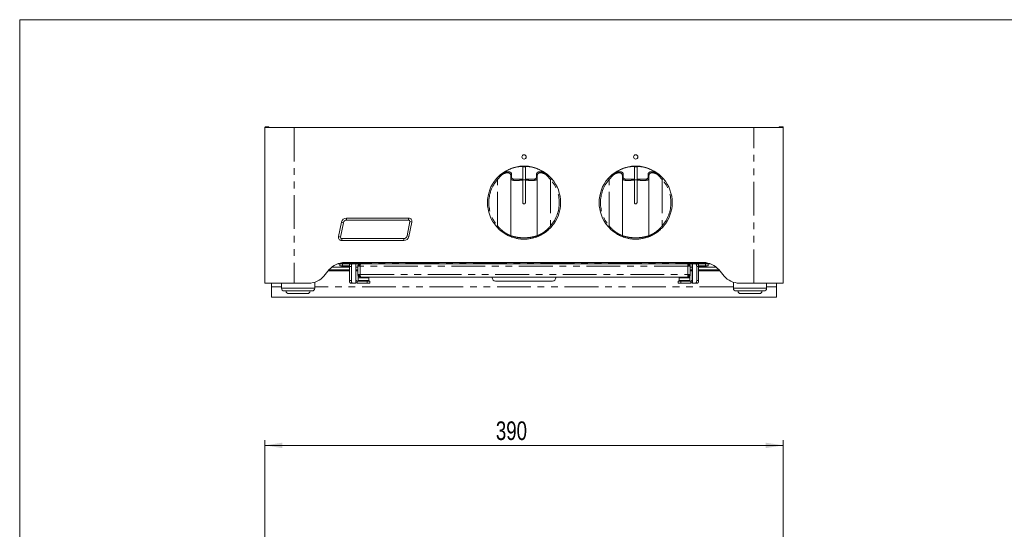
# Model space of a CAD drawing. Header units: millimetres. Extents: x 19 to 1659, y 20 to 1168.
# Tile 2 of 4: x 19 to 760, y 784 to 1168. Entities that reach past the tile are written whole.
import ezdxf

# ---------------------------------------------------------------- set-up
doc = ezdxf.new("R2010")
doc.units = ezdxf.units.MM
doc.header["$LTSCALE"] = 4
doc.linetypes.add('CENTERX2', pattern=[20.32, 12.7, -2.54, 2.54, -2.54])
doc.linetypes.add('PHANTOM', pattern=[12.7, 6.35, -1.27, 1.27, -1.27, 1.27, -1.27])
doc.layers.add('LAYER1', color=2, linetype='Continuous', lineweight=15)
doc.layers.add('LAYER2', color=3, linetype='CENTERX2')
doc.styles.add('SLDTEXTSTYLE2', font='TXT', dxfattribs={"width": 0.75})
doc.dimstyles.new('SLDDIMSTYLE0', dxfattribs={"dimtxt": 14, "dimasz": 13.208, "dimexe": 0, "dimexo": 0.0625, "dimgap": 3.5, "dimtad": 1, "dimdec": 1, "dimrnd": 1e-09, "dimzin": 12, "dimdsep": 46, "dimtxsty": 'SLDTEXTSTYLE2', "dimsah": 1, "dimcen": 0.09, "dimadec": 0, "dimazin": 3, "dimtfac": 1, "dimtdec": 1, "dimtofl": 0, "dimtmove": 0, "dimatfit": 3, "dimfxl": 0, "dimfrac": 2, "dimtolj": 1, "dimtzin": 12, "dimarcsym": 0})

# ---------------------------------------------------------------- blocks, each defined once
blk = doc.blocks.new('_D')
at = {"layer": 'LAYER2', "color": 3, "linetype": 'Continuous', "lineweight": 0}
for p, q in [((203.64, 765.66), (203.64, 851.66)), ((203.64, 847.66), (593.64, 847.66)), ((593.64, 735.66), (593.64, 851.66))]:
    blk.add_line(p, q, dxfattribs=at)
for points in [[(203.64, 847.66), (216.85, 845.62), (216.85, 849.69)], [(593.64, 847.66), (580.43, 849.69), (580.43, 845.62)]]:
    blk.add_solid(points, dxfattribs=at)
at = {"layer": 'LAYER2', "color": 3, "linetype": 'Continuous', "lineweight": 0, "insert": (377.44, 865.7, 63.56), "char_height": 14, "attachment_point": 1, "style": 'SLDTEXTSTYLE2'}
blk.add_mtext('390', dxfattribs=at)

msp = doc.modelspace()

# ---------------------------------------------------------------- linework, layer by layer
at = {"color": 7, "linetype": 'Continuous', "lineweight": 0}
for p, q in [((1659.2, 1168), (19.2, 1168)), ((19.2, 1168), (19.2, 20))]:
    msp.add_line(p, q, dxfattribs=at)
at = {"color": 7, "linetype": 'PHANTOM', "lineweight": 0}
for p, q in [((225.64, 1086.75), (225.64, 969.75)), ((571.64, 969.75), (571.64, 1086.75)), ((381.38, 1050.69), (378.64, 1047.73)), ((378.64, 1012.96), (378.64, 1047.73)), ((418.64, 1047.73), (415.9, 1050.69)), ((418.64, 1047.73), (418.64, 1012.96)), ((465.38, 1050.69), (462.64, 1047.73)), ((462.64, 1012.96), (462.64, 1047.73)), ((502.64, 1047.73), (499.9, 1050.69)), ((502.64, 1047.73), (502.64, 1012.96)), ((262.69, 1015.25), (261.22, 1015.55)), ((265.14, 1017.25), (265.14, 1018.75)), ((311.81, 1018.75), (311.81, 1017.25)), ((314.26, 1015.75), (312.79, 1016.05)), ((260.49, 1004.45), (259.02, 1004.75)), ((261.47, 1003.25), (261.47, 1001.75)), ((308.14, 1001.75), (308.14, 1003.25)), ((312.06, 1004.95), (310.59, 1005.25)), ((267.31, 979), (251.4, 979)), ((267.31, 981.85), (254.13, 981.85)), ((258.69, 984.41), (538.59, 984.41)), ((262.14, 984.35), (262.14, 982.85)), ((268.72, 982.35), (267.31, 982.35)), ((271.99, 969.85), (271.99, 984.35)), ((273.64, 981.85), (272.14, 981.85)), ((273.64, 979), (272.14, 979)), ((521.84, 982.55), (275.44, 982.55)), ((275.44, 982.55), (275.44, 976.15)), ((521.84, 976.15), (521.84, 982.55)), ((525.14, 981.85), (523.64, 981.85)), ((525.14, 979), (523.64, 979)), ((525.29, 969.85), (525.29, 984.35)), ((529.97, 982.35), (528.56, 982.35)), ((543.15, 981.85), (529.97, 981.85)), ((545.88, 979), (529.97, 979)), ((535.14, 982.85), (535.14, 984.35)), ((267.31, 971.85), (268.72, 971.85)), ((273.14, 971.35), (273.14, 969.85)), ((273.89, 973.74), (281.89, 973.74)), ((275.44, 976.15), (521.84, 976.15)), ((280.64, 969.85), (280.64, 971.35)), ((523.39, 973.74), (515.39, 973.74)), ((516.64, 971.35), (516.64, 969.85)), ((524.14, 971.35), (524.14, 969.85)), ((528.56, 971.85), (529.97, 971.85)), ((216.14, 966.85), (208.64, 966.85)), ((216.14, 965.85), (241.14, 965.85)), ((556.14, 966.85), (241.14, 966.85)), ((556.14, 965.85), (576.06, 965.85)), ((576.06, 965.85), (581.14, 965.85)), ((588.64, 966.85), (581.14, 966.85)), ((588.64, 959.2), (208.64, 959.2))]:
    msp.add_line(p, q, dxfattribs=at)
at = {"color": 7, "linetype": 'PHANTOM', "lineweight": 0, "flags": 128}
for points in [[(378.64, 1047.73), (378.49, 1047.86), (378.35, 1047.99), (378.22, 1048.1), (378.11, 1048.2), (378.01, 1048.28), (377.94, 1048.34), (377.9, 1048.38), (377.88, 1048.39)], [(418.64, 1047.73), (418.79, 1047.86), (418.93, 1047.99), (419.06, 1048.1), (419.17, 1048.2), (419.27, 1048.28), (419.34, 1048.34), (419.38, 1048.38), (419.39, 1048.39)], [(462.64, 1047.73), (462.49, 1047.86), (462.35, 1047.99), (462.22, 1048.1), (462.11, 1048.2), (462.01, 1048.28), (461.94, 1048.34), (461.9, 1048.38), (461.88, 1048.39)], [(502.64, 1047.73), (502.79, 1047.86), (502.93, 1047.99), (503.06, 1048.1), (503.17, 1048.2), (503.27, 1048.28), (503.34, 1048.34), (503.38, 1048.38), (503.39, 1048.39)], [(378.64, 1012.96), (378.49, 1012.84), (378.35, 1012.71), (378.22, 1012.6), (378.11, 1012.5), (378.01, 1012.42), (377.94, 1012.36), (377.9, 1012.32), (377.88, 1012.31)], [(418.64, 1012.96), (418.79, 1012.84), (418.93, 1012.71), (419.06, 1012.6), (419.17, 1012.5), (419.27, 1012.42), (419.34, 1012.36), (419.38, 1012.32), (419.39, 1012.31)], [(462.64, 1012.96), (462.49, 1012.84), (462.35, 1012.71), (462.22, 1012.6), (462.11, 1012.5), (462.01, 1012.42), (461.94, 1012.36), (461.9, 1012.32), (461.88, 1012.31)], [(502.64, 1012.96), (502.79, 1012.84), (502.93, 1012.71), (503.06, 1012.6), (503.17, 1012.5), (503.27, 1012.42), (503.34, 1012.36), (503.38, 1012.32), (503.39, 1012.31)]]:
    msp.add_lwpolyline(points, dxfattribs=at)
at = {"color": 7, "linetype": 'PHANTOM', "lineweight": 0}
for centre, radius, start, end in [((384.29, 1052.48), 1.28, 168.80898, 203.64288), ((398.64, 1030.35), 27.29, 92.10034, 124.8819), ((398.64, 1030.35), 27.29, 55.1181, 87.89966), ((412.99, 1052.48), 1.28, 336.35712, 11.19102), ((468.29, 1052.48), 1.28, 168.80842, 203.64413), ((482.64, 1030.35), 27.29, 92.10034, 124.8819), ((482.64, 1030.35), 27.29, 55.1181, 87.89966), ((496.99, 1052.48), 1.28, 336.35767, 11.19089), ((398.64, 1030.35), 26.5, 139.00065, 220.99935), ((382.1, 1051.5), 1.08, 182.30745, 228.72056), ((389.56, 1050.86), 0.921, 108.58927, 178.57929), ((389.55, 1048.66), 0.914, 110.69802, 178.63639), ((407.72, 1050.86), 0.921, 1.42071, 71.41073), ((407.73, 1048.66), 0.914, 1.36361, 69.30198), ((415.18, 1051.5), 1.08, 311.27944, 357.69255), ((398.64, 1030.35), 26.5, 319.00065, 40.99935), ((482.64, 1030.35), 26.5, 139.00065, 220.99935), ((466.1, 1051.5), 1.08, 182.30636, 228.72164), ((473.56, 1050.86), 0.921, 108.58929, 178.57942), ((473.55, 1048.66), 0.914, 110.69802, 178.63639), ((491.72, 1050.86), 0.921, 1.42018, 71.4111), ((491.73, 1048.66), 0.914, 1.36297, 69.30262), ((499.18, 1051.5), 1.08, 311.28022, 357.69177), ((482.64, 1030.35), 26.5, 319.00065, 40.99935)]:
    msp.add_arc(centre, radius, start, end, dxfattribs=at)
for points, knots in [([(383.04, 1052.73), (382.64, 1052.54), (381.95, 1052.22), (381.29, 1051.69), (381.02, 1051.46)], [0, 0, 0, 0, 0.573435, 1, 1, 1, 1]), ([(381.38, 1050.69), (381.4, 1050.71), (381.94, 1051.21), (382.54, 1051.6), (383.12, 1051.97)], [0, 0, 0, 0, 0.033544, 1, 1, 1, 1]), ([(383.04, 1052.73), (383.62, 1052.97), (385.11, 1053.56), (386.88, 1053.69), (388.09, 1053.41), (389.04, 1052.87), (389.18, 1052.19), (389.27, 1051.74)], [0, 0, 0, 0, 0.166931, 0.42509, 0.56975, 0.714556, 1, 1, 1, 1]), ([(388.64, 1050.89), (388.56, 1051.34), (388.43, 1052.01), (387.6, 1052.56), (386.61, 1052.84), (385.53, 1052.78), (384.29, 1052.48), (383.63, 1052.2), (383.12, 1051.97)], [0, 0, 0, 0, 0.289635, 0.431889, 0.579572, 0.790202, 0.835352, 1, 1, 1, 1]), ([(408.01, 1051.74), (408.1, 1052.19), (408.24, 1052.87), (409.18, 1053.41), (410.4, 1053.69), (412.17, 1053.56), (413.66, 1052.97), (414.24, 1052.73)], [0, 0, 0, 0, 0.285444, 0.43025, 0.57491, 0.833069, 1, 1, 1, 1]), ([(414.16, 1051.97), (413.65, 1052.19), (412.37, 1052.75), (411.2, 1052.83), (410.29, 1052.73), (409.69, 1052.57), (408.85, 1052.01), (408.72, 1051.34), (408.64, 1050.89)], [0, 0, 0, 0, 0.164741, 0.408294, 0.420095, 0.562216, 0.710201, 1, 1, 1, 1]), ([(414.16, 1051.97), (414.2, 1051.95), (414.81, 1051.64), (415.37, 1051.15), (415.9, 1050.69)], [0, 0, 0, 0, 0.064027, 1, 1, 1, 1]), ([(416.26, 1051.46), (415.72, 1051.88), (415.11, 1052.35), (414.42, 1052.67), (414.29, 1052.71), (414.24, 1052.73)], [0, 0, 0, 0, 0.813857, 0.932503, 1, 1, 1, 1]), ([(467.04, 1052.73), (466.64, 1052.54), (465.95, 1052.22), (465.29, 1051.69), (465.02, 1051.46)], [0, 0, 0, 0, 0.573436, 1, 1, 1, 1]), ([(465.38, 1050.69), (465.4, 1050.71), (465.94, 1051.21), (466.54, 1051.6), (467.12, 1051.97)], [0, 0, 0, 0, 0.033544, 1, 1, 1, 1]), ([(467.04, 1052.73), (467.62, 1052.97), (469.11, 1053.56), (470.88, 1053.69), (472.09, 1053.41), (473.04, 1052.87), (473.18, 1052.19), (473.27, 1051.74)], [0, 0, 0, 0, 0.166931, 0.42509, 0.56975, 0.714556, 1, 1, 1, 1]), ([(472.64, 1050.89), (472.56, 1051.34), (472.43, 1052.01), (471.6, 1052.56), (470.61, 1052.84), (469.53, 1052.78), (468.29, 1052.48), (467.63, 1052.2), (467.12, 1051.97)], [0, 0, 0, 0, 0.289635, 0.431889, 0.579572, 0.790202, 0.835352, 1, 1, 1, 1]), ([(492.01, 1051.74), (492.1, 1052.19), (492.24, 1052.87), (493.18, 1053.41), (494.4, 1053.69), (496.17, 1053.56), (497.66, 1052.97), (498.24, 1052.73)], [0, 0, 0, 0, 0.285444, 0.43025, 0.574909, 0.833069, 1, 1, 1, 1]), ([(498.16, 1051.97), (497.65, 1052.19), (496.37, 1052.75), (495.2, 1052.83), (494.29, 1052.73), (493.69, 1052.57), (492.85, 1052.01), (492.72, 1051.34), (492.64, 1050.89)], [0, 0, 0, 0, 0.164741, 0.408294, 0.420095, 0.562216, 0.710201, 1, 1, 1, 1]), ([(498.16, 1051.97), (498.2, 1051.95), (498.81, 1051.64), (499.37, 1051.15), (499.9, 1050.69)], [0, 0, 0, 0, 0.064026, 1, 1, 1, 1]), ([(500.26, 1051.46), (499.72, 1051.88), (499.11, 1052.35), (498.42, 1052.67), (498.29, 1052.71), (498.24, 1052.73)], [0, 0, 0, 0, 0.813857, 0.932502, 1, 1, 1, 1]), ([(397.64, 1047.17), (396.93, 1047.15), (395.17, 1047.12), (392.64, 1047.01), (390.39, 1047.08), (388.9, 1047.57), (388.73, 1048.31), (388.64, 1048.68)], [0, 0, 0, 0, 0.144962, 0.358617, 0.564232, 0.783413, 1, 1, 1, 1]), ([(389.27, 1051.74), (389.26, 1051.47), (389.25, 1050.73), (389.24, 1049.99), (389.23, 1049.52)], [0, 0, 0, 0, 0.365536, 1, 1, 1, 1]), ([(389.23, 1049.52), (389.3, 1049.14), (389.45, 1048.4), (390.85, 1047.93), (392.98, 1047.89), (395.34, 1048.03), (396.98, 1048.08), (397.64, 1048.09)], [0, 0, 0, 0, 0.214452, 0.430853, 0.6366, 0.854353, 1, 1, 1, 1]), ([(399.64, 1048.09), (400.3, 1048.08), (401.93, 1048.03), (404.3, 1047.89), (406.43, 1047.93), (407.83, 1048.4), (407.97, 1049.14), (408.05, 1049.52)], [0, 0, 0, 0, 0.145647, 0.3634, 0.569147, 0.785548, 1, 1, 1, 1]), ([(408.64, 1048.68), (408.55, 1048.31), (408.38, 1047.57), (406.89, 1047.08), (404.64, 1047.01), (402.11, 1047.12), (400.35, 1047.15), (399.64, 1047.17)], [0, 0, 0, 0, 0.216587, 0.435768, 0.641383, 0.855038, 1, 1, 1, 1]), ([(408.05, 1049.52), (408.04, 1049.79), (408.03, 1050.53), (408.02, 1051.27), (408.01, 1051.74)], [0, 0, 0, 0, 0.365536, 1, 1, 1, 1]), ([(481.64, 1047.17), (480.93, 1047.15), (479.17, 1047.12), (476.64, 1047.01), (474.39, 1047.08), (472.9, 1047.57), (472.73, 1048.31), (472.64, 1048.68)], [0, 0, 0, 0, 0.1449621, 0.3586166, 0.564232, 0.7834131, 1, 1, 1, 1]), ([(473.27, 1051.74), (473.26, 1051.47), (473.25, 1050.73), (473.24, 1049.99), (473.23, 1049.52)], [0, 0, 0, 0, 0.365536, 1, 1, 1, 1]), ([(473.23, 1049.52), (473.3, 1049.14), (473.45, 1048.4), (474.85, 1047.93), (476.98, 1047.89), (479.34, 1048.03), (480.98, 1048.08), (481.64, 1048.09)], [0, 0, 0, 0, 0.2144516, 0.430853, 0.6366001, 0.8543529, 1, 1, 1, 1]), ([(483.64, 1048.09), (484.3, 1048.08), (485.93, 1048.03), (488.3, 1047.89), (490.43, 1047.93), (491.83, 1048.4), (491.97, 1049.14), (492.05, 1049.52)], [0, 0, 0, 0, 0.145648, 0.3634, 0.569147, 0.785548, 1, 1, 1, 1]), ([(492.64, 1048.68), (492.55, 1048.31), (492.38, 1047.57), (490.89, 1047.08), (488.64, 1047.01), (486.11, 1047.12), (484.35, 1047.15), (483.64, 1047.17)], [0, 0, 0, 0, 0.216587, 0.435768, 0.641383, 0.855038, 1, 1, 1, 1]), ([(492.05, 1049.52), (492.04, 1049.79), (492.03, 1050.53), (492.02, 1051.27), (492.01, 1051.74)], [0, 0, 0, 0, 0.3655361, 1, 1, 1, 1]), ([(378.64, 1012.96), (379.2, 1012.29), (380.35, 1010.93), (382.52, 1008.95), (384.54, 1007.51), (386.15, 1006.58), (387.45, 1005.92), (388.46, 1005.5), (388.58, 1005.45), (388.64, 1005.42)], [0, 0, 0, 0, 0.145524, 0.295519, 0.493886, 0.590725, 0.690977, 0.869708, 1, 1, 1, 1]), ([(408.64, 1005.42), (408.74, 1005.46), (408.93, 1005.54), (410.45, 1006.2), (412.6, 1007.39), (414.82, 1009), (416.74, 1010.77), (417.92, 1012.06), (418.52, 1012.82), (418.64, 1012.96)], [0, 0, 0, 0, 0.174853, 0.350308, 0.527011, 0.711063, 0.838354, 0.969167, 1, 1, 1, 1]), ([(462.64, 1012.96), (463.2, 1012.29), (464.35, 1010.93), (466.52, 1008.95), (468.54, 1007.51), (470.15, 1006.58), (471.45, 1005.92), (472.46, 1005.5), (472.58, 1005.45), (472.64, 1005.42)], [0, 0, 0, 0, 0.145524, 0.295519, 0.493886, 0.590725, 0.690976, 0.869708, 1, 1, 1, 1]), ([(492.64, 1005.42), (492.74, 1005.46), (492.93, 1005.54), (494.45, 1006.2), (496.6, 1007.39), (498.82, 1009), (500.74, 1010.77), (501.92, 1012.06), (502.52, 1012.82), (502.64, 1012.96)], [0, 0, 0, 0, 0.1748533, 0.3503082, 0.5270108, 0.7110626, 0.8383544, 0.9691665, 1, 1, 1, 1]), ([(388.64, 1005.42), (388.67, 1005.42), (388.75, 1005.39), (389.72, 1005.08), (391.81, 1004.54), (394.58, 1004.05), (397.78, 1003.8), (401.16, 1003.89), (404.29, 1004.3), (406.72, 1004.84), (408.33, 1005.32), (408.54, 1005.39), (408.64, 1005.42)], [0, 0, 0, 0, 0.050902, 0.160271, 0.267893, 0.370555, 0.471983, 0.577737, 0.687322, 0.793926, 0.896803, 1, 1, 1, 1]), ([(472.64, 1005.42), (472.67, 1005.42), (472.75, 1005.39), (473.72, 1005.08), (475.81, 1004.54), (478.58, 1004.05), (481.78, 1003.8), (485.16, 1003.89), (488.29, 1004.3), (490.72, 1004.84), (492.33, 1005.32), (492.54, 1005.39), (492.64, 1005.42)], [0, 0, 0, 0, 0.050902, 0.160271, 0.267893, 0.370555, 0.471983, 0.577737, 0.687322, 0.793926, 0.896803, 1, 1, 1, 1])]:
    msp.add_open_spline(points, degree=3, knots=knots, dxfattribs=at)
at = {"layer": 'LAYER1', "color": 2, "linetype": 'Continuous', "lineweight": 15}
for p, q in [((203.64, 1086.75), (203.64, 969.75)), ((203.64, 1086.75), (225.64, 1086.75)), ((203.74, 1086.75), (203.74, 1087.05)), ((203.94, 1087.25), (206.44, 1087.25)), ((206.64, 1087.05), (206.64, 1086.75)), ((571.64, 1086.75), (225.64, 1086.75)), ((571.64, 1086.75), (593.64, 1086.75)), ((590.64, 1087.05), (590.64, 1086.75)), ((593.34, 1087.25), (590.84, 1087.25)), ((593.54, 1086.75), (593.54, 1087.05)), ((593.64, 1086.75), (593.64, 969.75)), ((397.64, 1057.83), (397.64, 1057.62)), ((397.64, 1048.09), (397.64, 1057.62)), ((399.64, 1057.62), (399.64, 1057.83)), ((399.64, 1057.62), (399.64, 1048.09)), ((481.64, 1057.83), (481.64, 1057.62)), ((481.64, 1048.09), (481.64, 1057.62)), ((483.64, 1057.62), (483.64, 1057.83)), ((483.64, 1057.62), (483.64, 1048.09)), ((377.88, 1048.39), (381.02, 1051.46)), ((388.64, 1048.68), (388.64, 1050.89)), ((388.64, 1048.68), (388.64, 1005.42)), ((397.64, 1030.35), (397.64, 1047.17)), ((399.64, 1047.17), (399.64, 1030.35)), ((408.64, 1050.89), (408.64, 1048.68)), ((408.64, 1005.42), (408.64, 1048.68)), ((416.26, 1051.46), (419.39, 1048.39)), ((461.88, 1048.39), (465.02, 1051.46)), ((472.64, 1048.68), (472.64, 1050.89)), ((472.64, 1048.68), (472.64, 1005.42)), ((481.64, 1030.35), (481.64, 1047.17)), ((483.64, 1047.17), (483.64, 1030.35)), ((492.64, 1050.89), (492.64, 1048.68)), ((492.64, 1005.42), (492.64, 1048.68)), ((500.26, 1051.46), (503.39, 1048.39)), ((259.02, 1004.75), (261.22, 1015.55)), ((262.69, 1015.25), (260.49, 1004.45)), ((265.14, 1018.75), (311.81, 1018.75)), ((311.81, 1017.25), (265.14, 1017.25)), ((310.59, 1005.25), (312.79, 1016.05)), ((314.26, 1015.75), (312.06, 1004.95)), ((261.47, 1003.25), (308.14, 1003.25)), ((308.14, 1001.75), (261.47, 1001.75)), ((533.64, 985.25), (263.64, 985.25)), ((252.15, 979.89), (248.14, 975.11)), ((267.31, 979.64), (251.94, 979.64)), ((538.76, 984.35), (258.52, 984.35)), ((260.14, 982.85), (260.14, 984.35)), ((262.14, 982.85), (260.14, 982.85)), ((261.39, 982.85), (262.39, 981.95)), ((267.33, 982.85), (262.14, 982.85)), ((266.89, 981.95), (262.39, 981.95)), ((266.89, 981.95), (267.31, 982.33)), ((267.31, 971.85), (267.31, 982.35)), ((268.72, 971.85), (268.72, 982.35)), ((272.14, 969.85), (272.14, 984.35)), ((273.64, 979.64), (272.14, 979.64)), ((273.64, 976.15), (273.64, 982.55)), ((275.44, 982.55), (273.64, 982.55)), ((275.44, 984.35), (275.44, 983.55)), ((521.84, 984.35), (521.84, 983.55)), ((523.64, 982.55), (521.84, 982.55)), ((523.64, 982.55), (523.64, 976.15)), ((525.14, 979.64), (523.64, 979.64)), ((525.14, 969.85), (525.14, 984.35)), ((528.56, 971.85), (528.56, 982.35)), ((535.14, 982.85), (529.95, 982.85)), ((529.97, 971.85), (529.97, 982.35)), ((529.97, 982.33), (530.39, 981.95)), ((545.34, 979.64), (529.97, 979.64)), ((534.89, 981.95), (530.39, 981.95)), ((534.89, 981.95), (535.89, 982.85)), ((537.14, 982.85), (535.14, 982.85)), ((537.14, 984.35), (537.14, 982.85)), ((549.14, 975.11), (545.13, 979.89)), ((241.14, 965.85), (241.14, 970.44)), ((273.14, 971.35), (280.64, 971.35)), ((273.64, 976.15), (275.44, 976.15)), ((273.89, 973.74), (273.89, 975.35)), ((273.89, 971.65), (273.89, 973.74)), ((273.89, 971.65), (281.89, 971.65)), ((273.89, 971.65), (273.89, 971.35)), ((275.45, 975.85), (274.5, 975.85)), ((275.44, 974.35), (275.44, 975.15)), ((275.44, 974.35), (275.51, 974.35)), ((275.51, 974.35), (521.77, 974.35)), ((280.64, 971.35), (282.64, 971.35)), ((281.89, 974.35), (281.89, 973.74)), ((281.89, 973.74), (281.89, 971.65)), ((281.89, 971.65), (281.89, 971.35)), ((282.64, 971.35), (282.64, 969.85)), ((374.63, 973.85), (374.63, 974.35)), ((420.13, 971.35), (377.13, 971.35)), ((422.63, 974.35), (422.63, 973.85)), ((514.64, 969.85), (514.64, 971.35)), ((514.64, 971.35), (516.64, 971.35)), ((515.39, 973.74), (515.39, 974.35)), ((515.39, 971.65), (515.39, 973.74)), ((515.39, 971.65), (515.39, 971.35)), ((523.39, 971.65), (515.39, 971.65)), ((516.64, 971.35), (524.14, 971.35)), ((521.77, 974.35), (521.84, 974.35)), ((522.78, 975.85), (521.83, 975.85)), ((521.84, 976.15), (523.64, 976.15)), ((521.84, 974.35), (521.84, 975.15)), ((522.07, 975.85), (522.14, 976.15)), ((522.1, 975.85), (522.14, 976.15)), ((523.39, 975.46), (523.39, 973.74)), ((523.39, 973.74), (523.39, 971.65)), ((523.39, 971.65), (523.39, 971.35)), ((556.14, 970.44), (556.14, 965.85)), ((225.64, 969.75), (203.64, 969.75)), ((208.64, 969.75), (208.64, 966.85)), ((208.64, 966.85), (208.64, 959.2)), ((216.14, 969.75), (216.14, 965.85)), ((239.14, 963.85), (218.14, 963.85)), ((225.64, 969.75), (236.64, 969.75)), ((269.4, 969.85), (267.99, 969.85)), ((271.99, 969.85), (269.4, 969.85)), ((272.14, 969.85), (271.99, 969.85)), ((273.14, 969.85), (280.64, 969.85)), ((282.64, 969.85), (280.64, 969.85)), ((516.64, 969.85), (514.64, 969.85)), ((516.64, 969.85), (524.14, 969.85)), ((525.29, 969.85), (525.14, 969.85)), ((527.88, 969.85), (525.29, 969.85)), ((529.28, 969.85), (527.88, 969.85)), ((574.87, 963.85), (558.14, 963.85)), ((560.63, 969.75), (571.64, 969.75)), ((593.64, 969.75), (571.64, 969.75)), ((579.14, 963.85), (574.87, 963.85)), ((581.14, 965.85), (581.14, 969.75)), ((588.64, 969.75), (588.64, 966.85)), ((588.64, 966.85), (588.64, 959.2)), ((208.64, 959.2), (208.64, 959.14)), ((208.64, 959.14), (588.64, 959.14)), ((221.64, 961.85), (228.64, 961.85)), ((228.64, 961.85), (235.64, 961.85)), ((561.64, 961.85), (568.64, 961.85)), ((568.64, 961.85), (575.64, 961.85)), ((588.64, 959.2), (588.64, 959.14))]:
    msp.add_line(p, q, dxfattribs=at)
at = {"layer": 'LAYER1', "color": 2, "linetype": 'Continuous', "lineweight": 15, "flags": 128}
for points in [[(267.31, 982.35), (267.32, 982.74), (267.36, 983.11), (267.42, 983.46), (267.51, 983.76), (267.61, 984.01), (267.73, 984.2), (267.86, 984.31), (267.99, 984.35)], [(269.4, 984.35), (269.27, 984.31), (269.14, 984.2), (269.02, 984.01), (268.92, 983.76), (268.83, 983.46), (268.77, 983.11), (268.73, 982.74), (268.72, 982.35)], [(528.56, 982.35), (528.55, 982.74), (528.51, 983.11), (528.44, 983.46), (528.36, 983.76), (528.26, 984.01), (528.14, 984.2), (528.01, 984.31), (527.88, 984.35)], [(529.28, 984.35), (529.42, 984.31), (529.55, 984.2), (529.66, 984.01), (529.77, 983.76), (529.85, 983.46), (529.92, 983.11), (529.96, 982.74), (529.97, 982.35)], [(267.99, 969.85), (267.86, 969.89), (267.73, 970), (267.61, 970.19), (267.51, 970.43), (267.42, 970.74), (267.36, 971.08), (267.32, 971.46), (267.31, 971.85)], [(268.72, 971.85), (268.73, 971.46), (268.77, 971.08), (268.83, 970.74), (268.92, 970.43), (269.02, 970.19), (269.14, 970), (269.27, 969.89), (269.4, 969.85)], [(527.88, 969.85), (528.01, 969.89), (528.14, 970), (528.26, 970.19), (528.36, 970.43), (528.44, 970.74), (528.51, 971.08), (528.55, 971.46), (528.56, 971.85)], [(529.97, 971.85), (529.96, 971.46), (529.92, 971.08), (529.85, 970.74), (529.77, 970.43), (529.66, 970.19), (529.55, 970), (529.42, 969.89), (529.28, 969.85)]]:
    msp.add_lwpolyline(points, dxfattribs=at)
at = {"layer": 'LAYER1', "color": 2, "linetype": 'Continuous', "lineweight": 15}
for centre, radius in [((398.64, 1064.75), 1.65), ((398.64, 1064.75), 1.6), ((482.64, 1064.75), 1.65), ((482.64, 1064.75), 1.6)]:
    msp.add_circle(centre, radius, dxfattribs=at)
for centre, radius, start, end in [((203.94, 1087.05), 0.2, 90, 180), ((206.44, 1087.05), 0.2, 0, 90), ((590.84, 1087.05), 0.2, 90, 180), ((593.34, 1087.05), 0.2, 0, 90), ((398.64, 1030.35), 27.5, 92.08394, 129.85238), ((398.64, 1030.35), 27, 87.87745, 92.12255), ((398.64, 1030.35), 27.5, 50.14762, 87.91606), ((482.64, 1030.35), 27.5, 92.08394, 129.85238), ((482.64, 1030.35), 27, 87.87745, 92.12255), ((482.64, 1030.35), 27.5, 50.14762, 87.91606), ((398.64, 1030.35), 27.5, 139.00065, 220.99935), ((398.64, 1030.35), 17.16, 86.65948, 93.34052), ((398.64, 1030.35), 27.5, 319.00065, 40.99935), ((482.64, 1030.35), 27.5, 139.00065, 220.99935), ((482.64, 1030.35), 17.16, 86.65948, 93.34052), ((482.64, 1030.35), 27.5, 319.00065, 40.99935), ((265.14, 1014.75), 4, 90, 168.5), ((265.14, 1014.75), 2.5, 90, 168.5), ((311.81, 1016.25), 2.5, 348.5, 90), ((311.81, 1016.25), 1, 348.5, 90), ((261.47, 1004.25), 2.5, 168.5, 270), ((261.47, 1004.25), 1, 168.5, 270), ((308.14, 1005.75), 2.5, 270, 348.5), ((308.14, 1005.75), 4, 270, 348.5), ((389.64, 1005.42), 1, 180, 250.14611), ((407.64, 1005.42), 1, 289.85389, 0), ((473.64, 1005.42), 1, 180, 250.14611), ((491.64, 1005.42), 1, 289.85389, 0), ((263.64, 970.25), 15, 90, 140), ((533.64, 970.25), 15, 40, 90), ((236.64, 984.75), 15, 270, 320), ((273.14, 972.35), 1, 180, 270), ((377.13, 973.85), 2.5, 180, 270), ((420.13, 973.85), 2.5, 270, 0), ((524.14, 972.35), 1, 270, 0), ((560.63, 984.75), 15, 220, 270), ((218.14, 965.85), 2, 180, 270), ((221.64, 963.85), 2, 180, 270), ((235.64, 963.85), 2, 270, 0), ((239.14, 965.85), 2, 270, 360), ((273.14, 972.35), 2.5, 246.42182, 270), ((524.14, 972.35), 2.5, 270, 293.57818), ((558.14, 965.85), 2, 180, 270), ((561.64, 963.85), 2, 180, 270), ((575.64, 963.85), 2, 270, 0), ((579.14, 965.85), 2, 270, 360)]:
    msp.add_arc(centre, radius, start, end, dxfattribs=at)
for points, knots in [([(397.64, 1057.83), (397.65, 1057.83), (397.67, 1057.83), (397.84, 1057.84), (398.1, 1057.84), (398.42, 1057.85), (398.76, 1057.85), (399.09, 1057.85), (399.36, 1057.84), (399.56, 1057.83), (399.63, 1057.83), (399.64, 1057.83), (399.64, 1057.83)], [0, 0, 0, 0, 0.107324, 0.214646, 0.322013, 0.429409, 0.536757, 0.644054, 0.751377, 0.858763, 0.966149, 1, 1, 1, 1]), ([(481.64, 1057.83), (481.65, 1057.83), (481.67, 1057.83), (481.84, 1057.84), (482.1, 1057.84), (482.42, 1057.85), (482.76, 1057.85), (483.09, 1057.85), (483.36, 1057.84), (483.56, 1057.83), (483.63, 1057.83), (483.64, 1057.83), (483.64, 1057.83)], [0, 0, 0, 0, 0.107324, 0.214646, 0.322012, 0.42941, 0.536756, 0.644054, 0.751377, 0.858763, 0.966149, 1, 1, 1, 1]), ([(397.64, 1048.09), (397.64, 1048.04), (397.64, 1047.94), (397.64, 1047.66), (397.64, 1047.39), (397.64, 1047.22), (397.64, 1047.17)], [0, 0, 0, 0, 0.28449, 0.569022, 0.852492, 1, 1, 1, 1]), ([(399.64, 1047.17), (399.64, 1047.28), (399.64, 1047.5), (399.64, 1047.8), (399.64, 1047.99), (399.64, 1048.07), (399.64, 1048.09)], [0, 0, 0, 0, 0.282445, 0.564881, 0.847701, 1, 1, 1, 1]), ([(481.64, 1048.09), (481.64, 1048.04), (481.64, 1047.94), (481.64, 1047.66), (481.64, 1047.39), (481.64, 1047.22), (481.64, 1047.17)], [0, 0, 0, 0, 0.28449, 0.569022, 0.852492, 1, 1, 1, 1]), ([(483.64, 1047.17), (483.64, 1047.28), (483.64, 1047.5), (483.64, 1047.8), (483.64, 1047.99), (483.64, 1048.07), (483.64, 1048.09)], [0, 0, 0, 0, 0.282445, 0.564881, 0.847701, 1, 1, 1, 1]), ([(399.64, 1030.35), (399.63, 1030.24), (399.61, 1030.01), (399.43, 1029.71), (399.18, 1029.49), (398.9, 1029.37), (398.6, 1029.34), (398.3, 1029.39), (398, 1029.55), (397.78, 1029.81), (397.66, 1030.09), (397.64, 1030.27), (397.64, 1030.35)], [0, 0, 0, 0, 0.10698, 0.213949, 0.321254, 0.42878, 0.5, 0.606983, 0.713953, 0.821255, 0.928783, 1, 1, 1, 1]), ([(483.64, 1030.35), (483.63, 1030.24), (483.61, 1030.01), (483.43, 1029.71), (483.18, 1029.49), (482.9, 1029.37), (482.6, 1029.34), (482.3, 1029.39), (482, 1029.55), (481.78, 1029.81), (481.66, 1030.09), (481.64, 1030.27), (481.64, 1030.35)], [0, 0, 0, 0, 0.10698, 0.213949, 0.321253, 0.42878, 0.5, 0.606982, 0.713953, 0.821255, 0.928783, 1, 1, 1, 1]), ([(389.3, 1004.48), (389.24, 1004.51), (389.09, 1004.56), (387.94, 1005), (386.46, 1005.68), (385.09, 1006.4), (383.61, 1007.3), (381.84, 1008.53), (379.86, 1010.17), (378.54, 1011.59), (377.88, 1012.31)], [0, 0, 0, 0, 0.130181, 0.309391, 0.408589, 0.507836, 0.607696, 0.707634, 0.853674, 1, 1, 1, 1]), ([(419.39, 1012.31), (419.26, 1012.16), (418.57, 1011.37), (417.23, 1010.03), (415.03, 1008.19), (412.49, 1006.52), (410.05, 1005.29), (408.32, 1004.6), (408.09, 1004.52), (407.98, 1004.48)], [0, 0, 0, 0, 0.030251, 0.158198, 0.285974, 0.470765, 0.648869, 0.825131, 1, 1, 1, 1]), ([(473.3, 1004.48), (473.24, 1004.51), (473.09, 1004.56), (471.94, 1005), (470.46, 1005.68), (469.09, 1006.4), (467.61, 1007.3), (465.84, 1008.53), (463.86, 1010.17), (462.54, 1011.59), (461.88, 1012.31)], [0, 0, 0, 0, 0.130181, 0.309391, 0.408589, 0.507836, 0.607695, 0.707634, 0.853674, 1, 1, 1, 1]), ([(503.39, 1012.31), (503.26, 1012.16), (502.57, 1011.37), (501.23, 1010.03), (499.03, 1008.19), (496.49, 1006.52), (494.05, 1005.29), (492.32, 1004.6), (492.09, 1004.52), (491.98, 1004.48)], [0, 0, 0, 0, 0.030251, 0.158198, 0.285974, 0.470765, 0.648869, 0.825131, 1, 1, 1, 1]), ([(407.98, 1004.48), (407.88, 1004.45), (407.68, 1004.37), (406.17, 1003.88), (403.9, 1003.31), (400.98, 1002.89), (397.84, 1002.8), (394.86, 1003.06), (392.27, 1003.56), (390.32, 1004.12), (389.4, 1004.45), (389.32, 1004.47), (389.3, 1004.48)], [0, 0, 0, 0, 0.1012525, 0.2031531, 0.3100477, 0.4209818, 0.5284881, 0.6314529, 0.7349997, 0.8423568, 0.9501115, 1, 1, 1, 1]), ([(491.98, 1004.48), (491.88, 1004.45), (491.68, 1004.37), (490.17, 1003.88), (487.9, 1003.31), (484.98, 1002.89), (481.84, 1002.8), (478.86, 1003.06), (476.27, 1003.56), (474.32, 1004.12), (473.4, 1004.45), (473.32, 1004.47), (473.3, 1004.48)], [0, 0, 0, 0, 0.101253, 0.203153, 0.310048, 0.420982, 0.528488, 0.631453, 0.735, 0.842357, 0.950111, 1, 1, 1, 1]), ([(275.44, 984.35), (275.2, 984.32), (274.73, 984.27), (274.14, 983.85), (273.72, 983.26), (273.67, 982.78), (273.64, 982.55)], [0, 0, 0, 0, 0.249999, 0.5, 0.750001, 1, 1, 1, 1]), ([(275.44, 983.55), (275.31, 983.53), (275.05, 983.5), (274.72, 983.27), (274.48, 982.94), (274.45, 982.68), (274.44, 982.55)], [0, 0, 0, 0, 0.2500001, 0.4999995, 0.749999, 1, 1, 1, 1]), ([(275.44, 982.55), (275.45, 982.78), (275.46, 983.26), (275.47, 983.85), (275.49, 984.27), (275.5, 984.32), (275.51, 984.35)], [0, 0, 0, 0, 0.25, 0.5, 0.75, 1, 1, 1, 1]), ([(521.77, 984.35), (521.77, 984.32), (521.79, 984.27), (521.8, 983.85), (521.82, 983.26), (521.83, 982.78), (521.84, 982.55)], [0, 0, 0, 0, 0.25, 0.5, 0.75, 1, 1, 1, 1]), ([(522.14, 982.55), (522.11, 982.68), (522.05, 982.94), (521.95, 983.27), (521.86, 983.5), (521.8, 983.53), (521.77, 983.55)], [0, 0, 0, 0, 0.249999, 0.499995, 0.749997, 1, 1, 1, 1]), ([(523.64, 982.55), (523.61, 982.78), (523.56, 983.26), (523.14, 983.85), (522.55, 984.27), (522.08, 984.32), (521.84, 984.35)], [0, 0, 0, 0, 0.249999, 0.5, 0.750001, 1, 1, 1, 1]), ([(522.84, 982.55), (522.82, 982.68), (522.79, 982.94), (522.56, 983.27), (522.23, 983.5), (521.97, 983.53), (521.84, 983.55)], [0, 0, 0, 0, 0.250001, 0.5000005, 0.7499999, 1, 1, 1, 1]), ([(522.14, 982.55), (522.11, 982.79), (522.06, 983.15), (522.02, 983.43), (522, 983.52)], [0, 0, 0, 0, 0.676911, 1, 1, 1, 1]), ([(273.64, 976.15), (273.67, 975.91), (273.72, 975.44), (274.14, 974.85), (274.73, 974.43), (275.2, 974.38), (275.44, 974.35)], [0, 0, 0, 0, 0.249999, 0.5, 0.750001, 1, 1, 1, 1]), ([(274.44, 976.15), (274.45, 976.02), (274.48, 975.76), (274.72, 975.43), (275.05, 975.19), (275.31, 975.16), (275.44, 975.15)], [0, 0, 0, 0, 0.250001, 0.5000005, 0.7499999, 1, 1, 1, 1]), ([(275.51, 974.35), (275.5, 974.38), (275.49, 974.43), (275.47, 974.85), (275.46, 975.44), (275.45, 975.91), (275.44, 976.15)], [0, 0, 0, 0, 0.25, 0.5, 0.75, 1, 1, 1, 1]), ([(521.84, 976.15), (521.83, 975.91), (521.82, 975.44), (521.8, 974.85), (521.79, 974.43), (521.77, 974.38), (521.77, 974.35)], [0, 0, 0, 0, 0.25, 0.5, 0.75, 1, 1, 1, 1]), ([(521.84, 975.15), (521.97, 975.16), (522.23, 975.19), (522.56, 975.43), (522.79, 975.76), (522.82, 976.02), (522.84, 976.15)], [0, 0, 0, 0, 0.2500001, 0.4999995, 0.749999, 1, 1, 1, 1]), ([(521.84, 974.35), (522.08, 974.38), (522.55, 974.43), (523.14, 974.85), (523.56, 975.44), (523.61, 975.91), (523.64, 976.15)], [0, 0, 0, 0, 0.249999, 0.5, 0.750001, 1, 1, 1, 1])]:
    msp.add_open_spline(points, degree=3, knots=knots, dxfattribs=at)

# ---------------------------------------------------------------- dimensions: what is measured, and where the dimension line sits
at = {"layer": 'LAYER2', "color": 3, "linetype": 'Continuous', "lineweight": 0}
dim = msp.add_linear_dim(base=(593.64, 847.66), p1=(203.64, 761.66), p2=(593.64, 731.66), dimstyle='SLDDIMSTYLE0', dxfattribs=at)
dim.commit()
dim.dimension.update_dxf_attribs({"geometry": '_D', "text_midpoint": (398.64, 847.66), "dimtype": 160})

doc.saveas('drawing.dxf')
